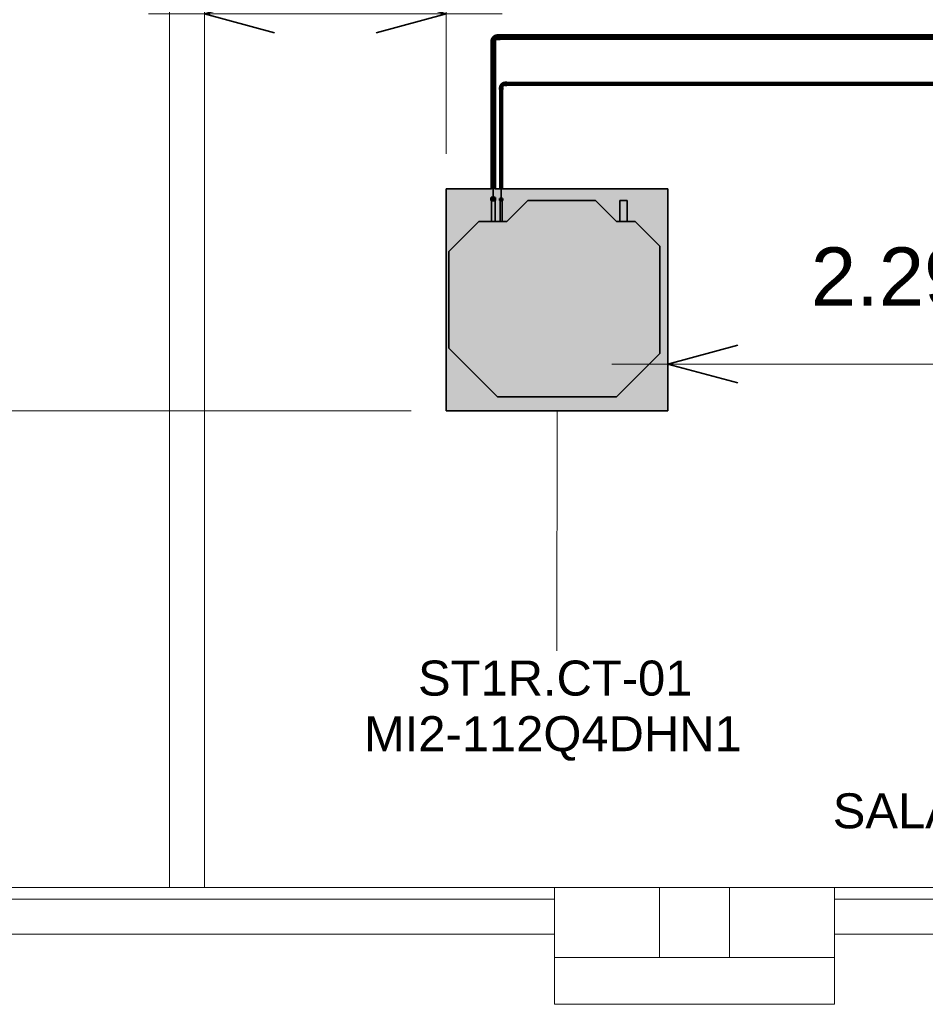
# Model space of a CAD drawing. Header units: millimetres. Extents: x -31934 to 32637, y -11608 to 10611.
# Tile 17 of 59: x 3014 to 6895, y -9743 to -5526. Entities that reach past the tile are written whole.
import ezdxf

# ---------------------------------------------------------------- set-up
doc = ezdxf.new("R2010")
doc.units = ezdxf.units.MM
doc.linetypes.add('Centro', pattern=[30, 12, -6, 6, -6])
doc.linetypes.add('Oculto 1_5', pattern=[2.2, 1.5, -0.7])
for name, color, linetype, lineweight in [('A-ANNO-DIMS', 211, 'Continuous', 9), ('A-ANNO-DIMS-100', 211, 'Continuous', 9), ('A-DETL', 90, 'Oculto 1_5', 9), ('ESQ', 7, 'Continuous', 9), ('G-ANNO-TEXT', 231, 'Continuous', 9), ('M-EQPM', 50, 'Continuous', 35), ('M-EQPM-IDEN', 50, 'Continuous', 9), ('P-PIPE', 3, 'Continuous', 50), ('P-PIPE-CNTR', 3, 'Centro', 35), ('PAREDES', 7, 'Continuous', 9), ('PEM1-Layout Terreo_dwg', 8, 'Continuous', 9), ('PILAR', 7, 'Continuous', 9)]:
    doc.layers.add(name, color=color, linetype=linetype, lineweight=lineweight)
doc.styles.add('Arial', font='arial.ttf', dxfattribs={"height": 150})
doc.styles.add('Arial_1', font='arial.ttf', dxfattribs={"height": 250})
doc.dimstyles.new('Diagonal_-_2_5_mm_Arial', dxfattribs={"dimscale": 304.8, "dimtxt": 255.06485, "dimasz": 0.984252, "dimexe": 0.787402, "dimexo": 0.492126, "dimgap": 0.574147, "dimtad": 1, "dimlfac": 0.001, "dimrnd": 0.01, "dimzin": 0, "dimdsep": 46, "dimtxsty": 'Arial_1', "dimblk1": 'OPEN30', "dimblk2": 'OPEN30', "dimsah": 1, "dimcen": 0.09, "dimdle": 0.787402, "dimazin": 0, "dimtfac": 1, "dimtdec": 4, "dimtix": 1, "dimtmove": 0, "dimatfit": 3, "dimfxl": 1, "dimtvp": 1, "dimtfill": 1, "dimtolj": 1, "dimtzin": 0, "dimarcsym": 2})

# ---------------------------------------------------------------- blocks, each defined once
blk = doc.blocks.new('PEM1-Layout Terreo_dwg-1021386-PAVIMENTO TÉRREO TUBULAÇÃO FRIGORIGENA')
at = {"layer": 'ESQ'}
for p, q in [((95268.2, 17831.7), (98268.2, 17831.7)), ((99468.2, 17831.7), (102468.2, 17831.7)), ((95268.2, 17781.7), (98268.2, 17781.7)), ((99468.2, 17781.7), (102468.2, 17781.7))]:
    blk.add_line(p, q, dxfattribs=at)
at = {"layer": 'PAREDES'}
for p, q in [((95268.2, 17631.7), (98268.2, 17631.7)), ((99468.2, 17631.7), (102468.2, 17631.7))]:
    blk.add_line(p, q, dxfattribs=at)
at = {"layer": 'PAREDES', "flags": 128}
for points in [[(96511.9, 26511.7), (96511.9, 26361.7), (96618.2, 26361.7), (96618.2, 23690.6), (96618.2, 17831.7), (96768.2, 17831.7), (96768.2, 23146.6), (97054.3, 23146.6)], [(98718.2, 17831.7), (98268.2, 17831.7), (98268.2, 17531.7), (98718.2, 17531.7)], [(99018.2, 17531.7), (99468.2, 17531.7), (99468.2, 17831.7), (99018.2, 17831.7)], [(98268.2, 17531.7), (98268.2, 17331.7), (99468.2, 17331.7), (99468.2, 17531.7)]]:
    blk.add_lwpolyline(points, dxfattribs=at)
at = {"layer": 'PILAR', "flags": 128}
blk.add_lwpolyline([(98718.2, 17831.7), (99018.2, 17831.7), (99018.2, 17531.7), (98718.2, 17531.7)], close=True, dxfattribs=at)
blk = doc.blocks.new('Midea_VRF_Indoor_4-way Cassette_MI-90_100_112_140_Q4_DHN1-D _2nd DC_ - MI2-112Q4DHN1-V118-PAVIMENTO TÉRREO TUBULAÇÃO FRIGORIGENA')
at = {"layer": 'M-EQPM', "linetype": 'Oculto 1_5', "lineweight": 9}
h = blk.add_hatch(color=256, dxfattribs=at)
h.paths.add_polyline_path([(-475, 215), (-475, -475), (475, -475), (475, 234.6), (426, 235.7), (426, 244), (475, 244.2), (475, 265.3), (426, 266.3), (426, 281.4), (475, 281.4), (475, 475), (-475, 475), (-475, 255)])
h.paths.add_polyline_path([(-415, 215), (-415, 255), (-206.4, 463.6), (206.4, 463.6), (335, 335), (335, 281.2), (425, 280.1), (425, 265.3), (335, 265.3), (335, 244.2), (425, 243.1), (425, 234.6), (335, 234.6), (335, 215), (425, 125), (425, -165), (335, -255), (335, -269), (425, -269.5), (425, -301), (335, -301), (335, -335), (229.6, -440.4), (-229.6, -440.4), (-415, -255)])
for points in [[(-415, -255), (-229.6, -440.4), (229.6, -440.4), (335, -335), (335, -255), (425, -165), (425, 125), (335, 215), (335, 335), (206.4, 463.6), (-206.4, 463.6), (-415, 255)], [(335, 278.8), (335, 265.3), (425, 266.3), (425, 281.2), (335, 280.1)], [(335, 236), (335, 234.6), (425, 235.3), (425, 244.2), (335, 243.5), (335, 237)], [(335, -296.3), (335, -301), (425, -300.5), (425, -269), (335, -269.5), (335, -293)]]:
    blk.add_hatch(color=256, dxfattribs=at).paths.add_polyline_path(points)
at = {"layer": 'A-DETL'}
for p, q in [((475, 265.3), (475, 281.1)), ((475, 281.1), (475, 265.3)), ((425, 244), (425, 244.2)), ((425, 234.6), (425, 234.8)), ((475, 234.9), (475, 243.9)), ((475, 243.9), (475, 234.9))]:
    blk.add_line(p, q, dxfattribs=at)
at = {"layer": 'M-EQPM'}
for p, q in [((0, 475), (-475, 475)), ((-475, 475), (-475, -475)), ((-475, -475), (-475, 475)), ((-475, 475), (475, 475)), ((475, 475), (0, 475)), ((475, 281.1), (475, 475)), ((475, 475), (475, 281.1)), ((-206.4, 463.6), (-415, 255)), ((-415, 255), (-206.4, 463.6)), ((206.4, 463.6), (-206.4, 463.6)), ((-206.4, 463.6), (206.4, 463.6)), ((335, 335), (206.4, 463.6)), ((206.4, 463.6), (335, 335)), ((335, 215), (335, 335)), ((335, 335), (335, 215)), ((-415, 255), (-415, -255)), ((-415, -255), (-415, 255)), ((425, 281.2), (335, 281.2)), ((335, 265.3), (425, 265.3)), ((425, 265.3), (425, 281.2)), ((475, 244), (475, 265.3)), ((475, 265.3), (475, 244)), ((425, 244.2), (335, 244.2)), ((335, 234.6), (425, 234.6)), ((425, 125), (335, 215)), ((335, 215), (425, 125)), ((425, 234.6), (425, 244.2)), ((475, -475), (475, 234.9)), ((475, 234.9), (475, -475)), ((425, -165), (425, 125)), ((425, 125), (425, -165)), ((335, -255), (425, -165)), ((425, -165), (335, -255)), ((-415, -255), (-229.6, -440.4)), ((-229.6, -440.4), (-415, -255)), ((335, -335), (335, -255)), ((335, -255), (335, -335)), ((425, -269), (335, -269)), ((425, -301), (425, -269)), ((229.6, -440.4), (335, -335)), ((335, -335), (229.6, -440.4)), ((335, -301), (425, -301)), ((-229.6, -440.4), (229.6, -440.4)), ((229.6, -440.4), (-229.6, -440.4)), ((-475, -475), (475, -475)), ((475, -475), (-475, -475))]:
    blk.add_line(p, q, dxfattribs=at)
blk = doc.blocks.new('Cotovelo - Soldado - CU - Padrão-V43-PAVIMENTO TÉRREO TUBULAÇÃO FRIGORIGENA')
at = {"layer": 'P-PIPE', "lineweight": 9}
for points in [[(5050.9, -5618.5), (5050.9, -5618.4), (5051.6, -5618.3), (5054.2, -5611.9), (5060.2, -5608.6), (5060.9, -5608.6), (5060.9, -5595.1), (5057.2, -5594.3), (5048.2, -5596.7), (5039, -5605.9), (5036.6, -5614.9), (5038.5, -5618.5), (5050.1, -5618.5)], [(5072.5, -5609.4), (5072.5, -5593), (5060.9, -5593.9), (5060.9, -5609.4)], [(5051.7, -5630.2), (5050.9, -5618.5), (5035.3, -5618.5), (5036.2, -5630.2), (5050.9, -5630.2)]]:
    blk.add_hatch(color=160, dxfattribs=at).paths.add_polyline_path(points)
at = {"layer": 'A-DETL', "color": 160, "linetype": 'Continuous'}
blk.add_line((5060.8, -5609.1), (5060.9, -5609.1), dxfattribs=at)
at = {"layer": 'P-PIPE', "color": 5}
for p, q in [((5072.5, -5592.7), (5060.9, -5592.7)), ((5060.9, -5592.7), (5060.9, -5593)), ((5060.9, -5592.7), (5060.9, -5609.7)), ((5072.5, -5609.7), (5072.5, -5592.7)), ((5072.5, -5593), (5072.5, -5592.7)), ((5035.1, -5618.5), (5035.1, -5630.2)), ((5052, -5630.2), (5052, -5618.5)), ((5060.9, -5609.4), (5060.9, -5609.7)), ((5060.9, -5609.7), (5072.5, -5609.7)), ((5072.5, -5609.7), (5072.5, -5609.4))]:
    blk.add_line(p, q, dxfattribs=at)
at = {"layer": 'P-PIPE', "color": 5, "flags": 128}
for points in [[(5060.9, -5593.3), (5059.9, -5593.3), (5058.8, -5593.4), (5057.8, -5593.5), (5056.8, -5593.6), (5055.8, -5593.8), (5054.9, -5594), (5053.9, -5594.3), (5052.9, -5594.6), (5052, -5594.9), (5051, -5595.3), (5050.1, -5595.7), (5049.2, -5596.1), (5048.3, -5596.6), (5047.4, -5597.1), (5046.6, -5597.7), (5045.8, -5598.3), (5045, -5598.9), (5044.2, -5599.5), (5043.5, -5600.2), (5042.7, -5600.9), (5042.1, -5601.7), (5041.4, -5602.4), (5040.8, -5603.2), (5040.2, -5604), (5039.6, -5604.9), (5039.1, -5605.7), (5038.6, -5606.6), (5038.1, -5607.5), (5037.7, -5608.4), (5037.3, -5609.4), (5037, -5610.3), (5036.7, -5611.3), (5036.4, -5612.3), (5036.2, -5613.2), (5036, -5614.2), (5035.8, -5615.2), (5035.7, -5616.2), (5035.6, -5617.2), (5035.6, -5618.3), (5035.6, -5618.5)], [(5051.5, -5618.5), (5051.5, -5618.2), (5051.5, -5617.8), (5051.5, -5617.4), (5051.6, -5617), (5051.7, -5616.7), (5051.7, -5616.3), (5051.8, -5615.9), (5052, -5615.6), (5052.1, -5615.2), (5052.2, -5614.9), (5052.4, -5614.5), (5052.5, -5614.2), (5052.7, -5613.9), (5052.9, -5613.5), (5053.1, -5613.2), (5053.3, -5612.9), (5053.6, -5612.6), (5053.8, -5612.3), (5054.1, -5612.1), (5054.3, -5611.8), (5054.6, -5611.5), (5054.9, -5611.3), (5055.2, -5611.1), (5055.5, -5610.8), (5055.8, -5610.6), (5056.1, -5610.4), (5056.4, -5610.3), (5056.8, -5610.1), (5057.1, -5609.9), (5057.5, -5609.8), (5057.8, -5609.7), (5058.2, -5609.5), (5058.5, -5609.4), (5058.9, -5609.4), (5059.3, -5609.3), (5059.6, -5609.2), (5060, -5609.2), (5060.4, -5609.2), (5060.8, -5609.1), (5060.9, -5609.1)]]:
    blk.add_lwpolyline(points, dxfattribs=at)
at = {"layer": 'P-PIPE', "color": 5}
for centre, major_axis, start_param, end_param in [((5043.5, -5618.5), (-8.49, 0), 0, 0.261799), ((5043.5, -5618.5), (8.49, 0), 0, 3.141593), ((5043.5, -5630.2), (8.49, 0), 0, 3.141593), ((5043.5, -5630.2), (8.49, 0), 3.141593, 3.403392), ((5043.5, -5618.5), (8.49, 0), 6.021386, 6.283185), ((5043.5, -5630.2), (-8.49, 0), 2.879793, 3.141593)]:
    blk.add_ellipse(centre, major_axis=major_axis, ratio=0.000012, start_param=start_param, end_param=end_param, dxfattribs=at)
blk = doc.blocks.new('Cotovelo - Soldado - CU - Padrão-V45-PAVIMENTO TÉRREO TUBULAÇÃO FRIGORIGENA')
at = {"layer": 'P-PIPE', "lineweight": 9}
for points in [[(5072.8, -5825.2), (5081.9, -5825.2), (5081.1, -5816.6), (5072.8, -5816.6)], [(5101.4, -5805.8), (5101.4, -5796.7), (5092.7, -5797.5), (5092.7, -5805.8)]]:
    blk.add_hatch(color=20, dxfattribs=at).paths.add_polyline_path(points)
h = blk.add_hatch(color=20, dxfattribs=at)
h.paths.add_polyline_path([(5089, -5807.5), (5091.8, -5805.8), (5088.9, -5805.1), (5089, -5806.8)])
h.paths.add_polyline_path([(5082.1, -5816.6), (5085.2, -5809.1), (5089, -5807.5), (5088.9, -5805.1), (5092.7, -5803.8), (5092, -5798.6), (5089.6, -5797.7), (5078.1, -5803.4), (5073.9, -5813.5), (5076.1, -5816.6), (5081.1, -5816), (5081.9, -5814.6)])
at = {"layer": 'A-DETL', "color": 20, "linetype": 'Continuous'}
for p, q in [((5092.6, -5806), (5092.7, -5806)), ((5092.7, -5796), (5092.7, -5796.1)), ((5092.7, -5796), (5092.7, -5796.1)), ((5092.7, -5806.3), (5092.7, -5806.5)), ((5092.7, -5806.3), (5092.7, -5806.5)), ((5101.4, -5796.1), (5101.4, -5796)), ((5101.4, -5796.1), (5101.4, -5796)), ((5101.4, -5806.5), (5101.4, -5806.3)), ((5101.4, -5806.5), (5101.4, -5806.3))]:
    blk.add_line(p, q, dxfattribs=at)
for centre, major_axis, start_param, end_param in [((5077.3, -5816.6), (5.26, 0), 3.141593, 3.403392), ((5077.3, -5816.6), (5.26, 0), 2.879793, 3.141593), ((5077.3, -5816.6), (5.26, 0), 6.021386, 6.283185), ((5077.3, -5816.6), (5.26, 0), 0, 0.261799), ((5077.3, -5825.2), (-5.26, 0), 6.021386, 6.283185), ((5077.3, -5825.2), (5.26, 0), 3.141593, 3.403392), ((5077.3, -5825.2), (5.26, 0), 0, 0.261799), ((5077.3, -5825.2), (5.26, 0), 6.021386, 6.283185)]:
    blk.add_ellipse(centre, major_axis=major_axis, ratio=0.000091, start_param=start_param, end_param=end_param, dxfattribs=at)
at = {"layer": 'P-PIPE', "color": 1}
for p, q in [((5072.1, -5816.6), (5072.1, -5825.2)), ((5082.6, -5825.2), (5082.6, -5816.6)), ((5101.4, -5796), (5092.7, -5796)), ((5092.7, -5796), (5092.7, -5796.7)), ((5092.7, -5796), (5092.7, -5806.5)), ((5092.7, -5796.4), (5092.7, -5796.7)), ((5092.7, -5796.4), (5092.7, -5796.7)), ((5092.7, -5805.7), (5092.7, -5806)), ((5092.7, -5806.3), (5092.7, -5806.5)), ((5092.7, -5806.5), (5101.4, -5806.5)), ((5101.4, -5806.5), (5101.4, -5796)), ((5101.4, -5796.7), (5101.4, -5796)), ((5101.4, -5806.5), (5101.4, -5805.8))]:
    blk.add_line(p, q, dxfattribs=at)
at = {"layer": 'P-PIPE', "color": 1, "flags": 128}
for points in [[(5092.7, -5796.4), (5091.9, -5796.5), (5091.1, -5796.5), (5090.3, -5796.6), (5089.5, -5796.7), (5088.7, -5796.9), (5087.9, -5797), (5087.1, -5797.2), (5086.4, -5797.5), (5085.6, -5797.7), (5084.9, -5798), (5084.1, -5798.4), (5083.4, -5798.7), (5082.7, -5799.1), (5082, -5799.5), (5081.3, -5800), (5080.7, -5800.4), (5080.1, -5800.9), (5079.4, -5801.4), (5078.8, -5802), (5078.3, -5802.5), (5077.7, -5803.1), (5077.2, -5803.7), (5076.7, -5804.4), (5076.2, -5805), (5075.8, -5805.7), (5075.4, -5806.4), (5075, -5807.1), (5074.6, -5807.8), (5074.3, -5808.5), (5074, -5809.3), (5073.7, -5810), (5073.4, -5810.8), (5073.2, -5811.6), (5073, -5812.4), (5072.9, -5813.1), (5072.8, -5813.9), (5072.7, -5814.7), (5072.6, -5815.5), (5072.6, -5816.3), (5072.6, -5816.6)], [(5082.1, -5816.6), (5082.1, -5816.1), (5082.1, -5815.7), (5082.2, -5815.3), (5082.2, -5814.9), (5082.3, -5814.5), (5082.4, -5814), (5082.5, -5813.6), (5082.6, -5813.2), (5082.8, -5812.8), (5082.9, -5812.4), (5083.1, -5812), (5083.3, -5811.7), (5083.5, -5811.3), (5083.7, -5810.9), (5084, -5810.6), (5084.2, -5810.2), (5084.5, -5809.9), (5084.7, -5809.6), (5085, -5809.3), (5085.3, -5809), (5085.6, -5808.7), (5086, -5808.4), (5086.3, -5808.1), (5086.6, -5807.9), (5087, -5807.6), (5087.3, -5807.4), (5087.7, -5807.2), (5088.1, -5807), (5088.5, -5806.9), (5088.9, -5806.7), (5089.3, -5806.5), (5089.7, -5806.4), (5090.1, -5806.3), (5090.5, -5806.2), (5090.9, -5806.1), (5091.3, -5806.1), (5091.7, -5806), (5092.2, -5806), (5092.6, -5806), (5092.7, -5806)]]:
    blk.add_lwpolyline(points, dxfattribs=at)
at = {"layer": 'P-PIPE', "color": 1}
for centre, major_axis, start_param, end_param in [((5077.3, -5816.6), (5.26, 0), 3.141593, 3.665191), ((5077.3, -5816.6), (5.26, 0), 0, 3.141593), ((5077.3, -5816.6), (4.76, 0), 2.792527, 3.141593), ((5077.3, -5816.6), (4.76, 0), 3.141593, 3.490659), ((5077.3, -5816.6), (4.76, 0), 0, 0.349066), ((5077.3, -5816.6), (5.26, 0), 6.021386, 6.283185), ((5077.3, -5825.2), (5.26, 0), 0, 3.141593), ((5077.3, -5825.2), (5.26, 0), 3.141593, 3.665191), ((5077.3, -5825.2), (5.26, 0), 5.759587, 6.283185)]:
    blk.add_ellipse(centre, major_axis=major_axis, ratio=0.000091, start_param=start_param, end_param=end_param, dxfattribs=at)
blk = doc.blocks.new('DIMBLOCK1-PAVIMENTO TÉRREO TUBULAÇÃO FRIGORIGENA')
at = {"layer": 'A-ANNO-DIMS-100'}
for p, q in [((2549.5, -9483.2), (2549.5, -6961.2)), ((2549.5, -7201.2), (2309.5, -7201.2)), ((2549.5, -7201.2), (4691.8, -7201.2)), ((2549.5, -9243.2), (2309.5, -9243.2)), ((2549.5, -9243.2), (3656.2, -9243.2))]:
    blk.add_line(p, q, dxfattribs=at)
at = {"layer": 'A-ANNO-DIMS-100', "lineweight": 35}
for p, q in [((2549.5, -7201.2), (2469.2, -7501.2)), ((2549.5, -7201.2), (2629.9, -7501.2)), ((2549.5, -9243.2), (2469.2, -8943.2)), ((2549.5, -9243.2), (2629.9, -8943.2))]:
    blk.add_line(p, q, dxfattribs=at)
at = {"layer": 'A-ANNO-DIMS-100', "color": 0, "insert": (2050, -8753.9), "char_height": 250, "width": 1276.109, "attachment_point": 1, "rotation": 90, "line_spacing_factor": 0.941778, "style": 'Arial_1', "bg_fill": 3, "box_fill_scale": 1.25, "bg_fill_color": 256, "bg_fill_true_color": 13158600, "bg_fill_transparency": 0}
blk.add_mtext('2.04 m', dxfattribs=at)
blk = doc.blocks.new('_Open30')
at = {"color": 0, "linetype": 'ByBlock', "lineweight": -2}
for p, q in [((-1, 0.268), (0, 0)), ((0, 0), (-1, -0.268)), ((0, 0), (-1, 0))]:
    blk.add_line(p, q, dxfattribs=at)
blk = doc.blocks.new('DIMBLOCK2-PAVIMENTO TÉRREO TUBULAÇÃO FRIGORIGENA')
at = {"layer": 'A-ANNO-DIMS-100'}
for p, q in [((3806.2, -5501.8), (3806.2, -5261.8)), ((4841.8, -5501.8), (4841.8, -5261.8)), ((3566.2, -5501.8), (5081.8, -5501.8)), ((3806.2, -5501.8), (3806.2, -9093.2)), ((4841.8, -5501.8), (4841.8, -6101.2))]:
    blk.add_line(p, q, dxfattribs=at)
at = {"layer": 'A-ANNO-DIMS-100', "lineweight": 35}
for p, q in [((3806.2, -5501.8), (4106.2, -5421.4)), ((4841.8, -5501.8), (4541.8, -5421.4)), ((3806.2, -5501.8), (4106.2, -5582.2)), ((4841.8, -5501.8), (4541.8, -5582.2))]:
    blk.add_line(p, q, dxfattribs=at)
at = {"layer": 'A-ANNO-DIMS-100', "color": 0, "insert": (3792.3, -5002.2), "char_height": 250, "width": 1276.109, "attachment_point": 1, "line_spacing_factor": 0.941778, "style": 'Arial_1', "bg_fill": 3, "box_fill_scale": 1.25, "bg_fill_color": 256, "bg_fill_true_color": 13158600, "bg_fill_transparency": 0}
blk.add_mtext('1.04 m', dxfattribs=at)
blk = doc.blocks.new('DIMBLOCK3-PAVIMENTO TÉRREO TUBULAÇÃO FRIGORIGENA')
at = {"layer": 'A-ANNO-DIMS-100'}
for p, q in [((5791.8, -7001.1), (5791.8, -6761.1)), ((8080.5, -7001.1), (8080.5, -6761.1)), ((5551.8, -7001.1), (8320.5, -7001.1)), ((5791.8, -7001.1), (5791.8, -7051.2)), ((8080.5, -7001.1), (8080.5, -7051.2))]:
    blk.add_line(p, q, dxfattribs=at)
at = {"layer": 'A-ANNO-DIMS-100', "lineweight": 35}
for p, q in [((5791.8, -7001.1), (6091.8, -6920.8)), ((8080.5, -7001.1), (7780.5, -6920.8)), ((5791.8, -7001.1), (6091.8, -7081.5)), ((8080.5, -7001.1), (7780.5, -7081.5))]:
    blk.add_line(p, q, dxfattribs=at)
at = {"layer": 'A-ANNO-DIMS-100', "color": 0, "insert": (6404.4, -6501.6), "char_height": 250, "width": 1276.109, "attachment_point": 1, "line_spacing_factor": 0.941778, "style": 'Arial_1', "bg_fill": 3, "box_fill_scale": 1.25, "bg_fill_color": 256, "bg_fill_true_color": 13158600, "bg_fill_transparency": 0}
blk.add_mtext('2.29 m', dxfattribs=at)

msp = doc.modelspace()

# ---------------------------------------------------------------- hatches: boundary and pattern name
at = {"layer": 'P-PIPE'}
for color, points in [(170, [(7882.014, -5601.21), (7917.5, -5601.21), (7917.5, -5593.275), (5072.523, -5594.338), (5072.523, -5601.209), (7677.479, -5601.21)]), (170, [(6450.271, -5609.145), (7917.5, -5608.081), (7917.5, -5601.21), (5072.523, -5601.21), (5072.523, -5609.145), (5632.133, -5609.145)]), (170, [(5035.61, -6288.551), (5043.545, -6288.551), (5043.545, -5630.188), (5035.61, -5630.188), (5035.61, -6147.301)]), (170, [(5051.48, -6288.551), (5050.417, -5630.188), (5043.545, -5630.188), (5043.545, -6288.551), (5051.209, -6288.551)]), (10, [(5223.063, -5801.21), (7694.185, -5801.21), (7694.185, -5796.45), (5101.373, -5797.493), (5101.373, -5801.209)]), (10, [(7694.185, -5805.97), (7694.185, -5801.21), (5101.373, -5801.21), (5101.373, -5805.97), (7677.479, -5805.97)]), (10, [(5072.587, -6291.535), (5077.347, -6291.535), (5077.347, -5825.235), (5072.587, -5825.235), (5072.587, -6147.301)]), (10, [(5082.107, -6291.535), (5081.063, -5825.235), (5077.347, -5825.235), (5077.347, -6291.535), (5081.945, -6291.535)]), (10, [(5051.749, -6300.21), (5050.9, -6288.551), (5035.34, -6288.551), (5036.189, -6300.21), (5050.9, -6300.21)]), (10, [(5079.975, -6300.21), (5081.898, -6300.21), (5081.063, -6291.535), (5072.796, -6291.535), (5073.631, -6300.21), (5078.707, -6300.21)])]:
    msp.add_hatch(color=color, dxfattribs=at).paths.add_polyline_path(points)

# ---------------------------------------------------------------- linework, layer by layer
at = {"layer": 'A-DETL', "color": 20, "linetype": 'Continuous'}
for p, q in [((5072.271, -6291.535), (5072.092, -6291.535)), ((5072.271, -6291.535), (5072.092, -6291.535)), ((5072.271, -6300.21), (5072.092, -6300.21)), ((5072.271, -6300.21), (5072.092, -6300.21)), ((5082.602, -6291.535), (5082.423, -6291.535)), ((5082.602, -6291.535), (5082.423, -6291.535)), ((5082.602, -6300.21), (5082.423, -6300.21)), ((5082.602, -6300.21), (5082.423, -6300.21))]:
    msp.add_line(p, q, dxfattribs=at)
at = {"layer": 'M-EQPM-IDEN'}
msp.add_line((5316.756, -7201.21), (5316.368, -8229.259), dxfattribs=at)
at = {"layer": 'P-PIPE', "color": 5}
for p, q in [((7917.5, -5593.275), (5072.523, -5593.275)), ((5035.61, -5630.188), (5035.61, -6251.212)), ((5051.48, -6251.212), (5051.48, -5630.188)), ((5072.523, -5609.145), (7917.5, -5609.145))]:
    msp.add_line(p, q, dxfattribs=at)
at = {"layer": 'P-PIPE', "color": 1}
for p, q in [((7694.185, -5796.45), (5101.373, -5796.45)), ((5101.373, -5796.45), (5101.373, -5796.612)), ((5101.373, -5805.807), (5101.373, -5805.97)), ((5101.373, -5805.97), (7694.185, -5805.97)), ((5072.587, -5825.235), (5072.587, -6252.584)), ((5082.107, -6252.584), (5082.107, -5825.235)), ((5035.051, -6288.551), (5035.051, -6300.21)), ((5035.34, -6288.551), (5035.051, -6288.551)), ((5052.038, -6288.551), (5035.051, -6288.551)), ((5052.038, -6300.21), (5035.051, -6300.21)), ((5035.34, -6300.21), (5035.051, -6300.21)), ((5035.695, -6300.21), (5035.695, -6301.21)), ((5051.395, -6301.21), (5051.395, -6300.21)), ((5052.038, -6288.551), (5051.749, -6288.551)), ((5052.038, -6300.21), (5051.749, -6300.21)), ((5052.038, -6300.21), (5052.038, -6288.551)), ((5072.092, -6291.535), (5072.092, -6300.21)), ((5072.796, -6291.535), (5072.092, -6291.535)), ((5082.602, -6291.535), (5072.092, -6291.535)), ((5082.602, -6300.21), (5072.092, -6300.21)), ((5072.796, -6300.21), (5072.092, -6300.21)), ((5072.682, -6300.21), (5072.682, -6301.21)), ((5082.602, -6291.535), (5081.898, -6291.535)), ((5082.602, -6300.21), (5081.898, -6300.21)), ((5082.012, -6301.21), (5082.012, -6300.21)), ((5082.602, -6300.21), (5082.602, -6291.535))]:
    msp.add_line(p, q, dxfattribs=at)
for centre, start_param, end_param in [((5077.347, -5825.235), 2.87979327, 3.14159265), ((5077.347, -5825.235), 0, 0.26179939), ((5077.347, -6291.535), 0, 0.26179939)]:
    msp.add_ellipse(centre, major_axis=(4.76, 0), ratio=0.00009106, start_param=start_param, end_param=end_param, dxfattribs=at)
at = {"layer": 'P-PIPE-CNTR', "color": 170, "linetype": 'Continuous'}
for p, q in [((5072.523, -5601.21), (5060.864, -5601.21)), ((5072.523, -5601.21), (7917.5, -5601.21)), ((5043.545, -5618.529), (5043.545, -5630.188)), ((5043.545, -6288.551), (5043.545, -5630.188))]:
    msp.add_line(p, q, dxfattribs=at)
at = {"layer": 'P-PIPE-CNTR', "color": 10, "linetype": 'Continuous'}
for p, q in [((5077.347, -5816.561), (5077.347, -5825.235)), ((5101.373, -5801.21), (5092.698, -5801.21)), ((5101.373, -5801.21), (7694.185, -5801.21)), ((5077.347, -6291.535), (5077.347, -5825.235)), ((5043.545, -6301.21), (5043.545, -6288.551)), ((5077.347, -6301.21), (5077.347, -6291.535))]:
    msp.add_line(p, q, dxfattribs=at)
at = {"layer": 'P-PIPE-CNTR', "color": 170, "linetype": 'Continuous'}
msp.add_arc((5060.864, -5618.529), 17.32, 90, 180, dxfattribs=at)
at = {"layer": 'P-PIPE-CNTR', "color": 10, "linetype": 'Continuous'}
msp.add_ellipse((5092.698, -5816.561), major_axis=(15.351, 0), ratio=1, start_param=1.57079633, end_param=3.14159265, dxfattribs=at)

# ---------------------------------------------------------------- block references
at = {"layer": 'A-DETL', "color": 160, "linetype": 'Continuous'}
msp.add_blockref('Cotovelo - Soldado - CU - Padrão-V43-PAVIMENTO TÉRREO TUBULAÇÃO FRIGORIGENA', (0, 0), dxfattribs=at)
at = {"layer": 'A-DETL', "color": 20, "linetype": 'Continuous'}
msp.add_blockref('Cotovelo - Soldado - CU - Padrão-V45-PAVIMENTO TÉRREO TUBULAÇÃO FRIGORIGENA', (0, 0), dxfattribs=at)
at = {"layer": 'A-DETL', "rotation": 89.9999999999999}
msp.add_blockref('Midea_VRF_Indoor_4-way Cassette_MI-90_100_112_140_Q4_DHN1-D _2nd DC_ - MI2-112Q4DHN1-V118-PAVIMENTO TÉRREO TUBULAÇÃO FRIGORIGENA', (5316.756, -6726.21), dxfattribs=at)
at = {"layer": 'PEM1-Layout Terreo_dwg', "color": 7}
msp.add_blockref('PEM1-Layout Terreo_dwg-1021386-PAVIMENTO TÉRREO TUBULAÇÃO FRIGORIGENA', (-92961.952, -27074.843), dxfattribs=at)

# ---------------------------------------------------------------- texts
at = {"layer": 'G-ANNO-TEXT', "color": 1, "insert": (6498.287, -8839.606), "char_height": 150, "width": 3214.76687, "attachment_point": 1, "style": 'Arial'}
msp.add_mtext('SALA DE TREINAMENTO 1', dxfattribs=at)
at = {"layer": 'M-EQPM-IDEN', "char_height": 150, "attachment_point": 1, "style": 'Arial'}
for s, insert, width in [('ST1R.CT-01', (4720.878, -8271.082), 1435.02062), ('MI2-112Q4DHN1', (4489.368, -8509.207), 1996.20187)]:
    msp.add_mtext(s, dxfattribs=dict(at, insert=insert, width=width))

# ---------------------------------------------------------------- next in the draw order: dimensions: what is measured, and where the dimension line sits
at = {"layer": 'A-ANNO-DIMS'}
dim = msp.add_linear_dim(base=(8080.479, -7001.148), p1=(5791.756, -7201.21), p2=(8080.479, -7201.21), dimstyle='Diagonal_-_2_5_mm_Arial', override={"dimpost": '<> m', "dimfxl": 2288.723264}, dxfattribs=at)
dim.commit()
dim.dimension.update_dxf_attribs({"geometry": 'DIMBLOCK3-PAVIMENTO TÉRREO TUBULAÇÃO FRIGORIGENA', "text_midpoint": (6936.117, -6698.505)})
dim = msp.add_linear_dim(base=(2549.54, -7201.21), p1=(3806.225, -9243.166), p2=(4841.756, -7201.21), angle=90, dimstyle='Diagonal_-_2_5_mm_Arial', override={"dimpost": '<> m', "dimfxl": 2289.521857}, dxfattribs=at)
dim.commit()
dim.dimension.update_dxf_attribs({"geometry": 'DIMBLOCK1-PAVIMENTO TÉRREO TUBULAÇÃO FRIGORIGENA', "text_midpoint": (2246.897, -8222.188)})

# ---------------------------------------------------------------- next in the draw order: dimensions: what is measured, and where the dimension line sits
dim = msp.add_linear_dim(base=(4841.756, -5501.792), p1=(3806.225, -9243.166), p2=(4841.756, -6251.21), dimstyle='Diagonal_-_2_5_mm_Arial', override={"dimpost": '<> m', "dimfxl": 3166.090294}, dxfattribs=at)
dim.commit()
dim.dimension.update_dxf_attribs({"geometry": 'DIMBLOCK2-PAVIMENTO TÉRREO TUBULAÇÃO FRIGORIGENA', "text_midpoint": (4323.99, -5199.148)})

doc.saveas('drawing.dxf')
